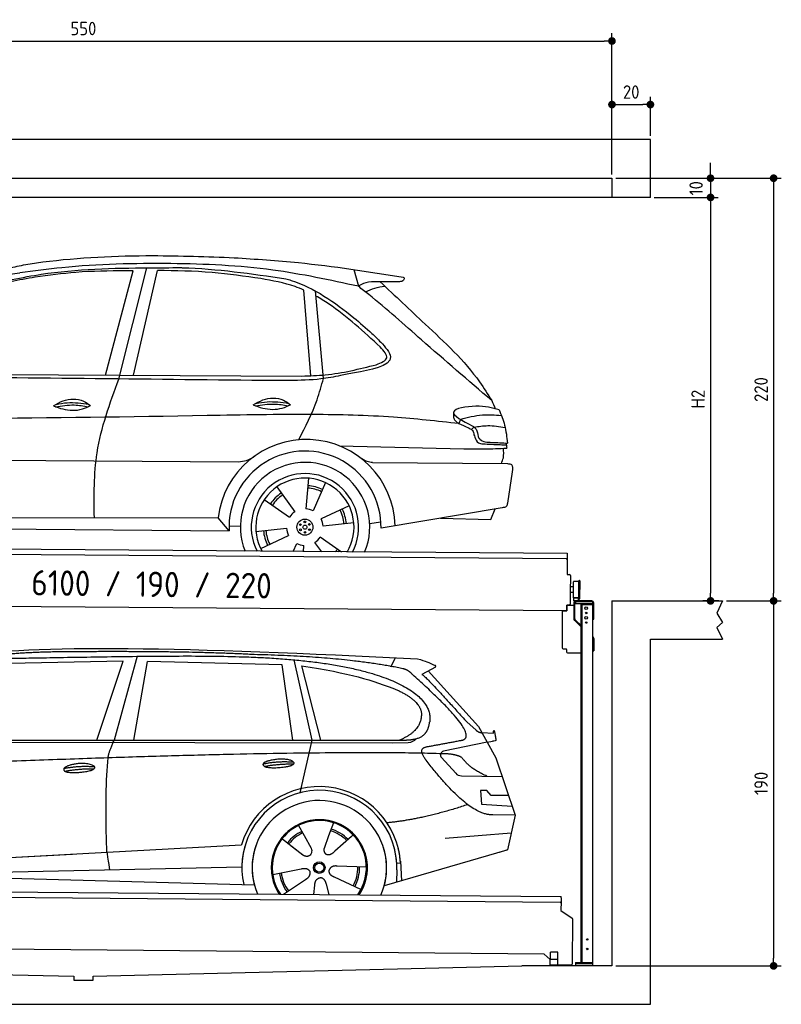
# Model space of a CAD drawing. Header units: millimetres. Extents: x -404 to 6581, y 0 to 5125.
# Tile 2 of 2: x 2619 to 6581, y 0 to 5125. Entities that reach past the tile are written whole.
import ezdxf

# ---------------------------------------------------------------- set-up
doc = ezdxf.new("R2010")
doc.units = ezdxf.units.MM
doc.layers.add('4', color=3, linetype='Continuous')
for name, color, linetype, lineweight in [('car', 10, 'Continuous', 25), ('Freiraum', 7, 'Continuous', 25), ('Gebäude', 7, 'Continuous', 25), ('Logo', 7, 'Continuous', 25), ('Plattform', 7, 'Continuous', 25), ('Ständer vorne', 7, 'Continuous', 25)]:
    doc.layers.add(name, color=color, linetype=linetype, lineweight=lineweight)
doc.styles.get("Standard").update_dxf_attribs({"font": 'ISOCP.SHX'})
doc.dimstyles.new('GEN-ISO', dxfattribs={"dimscale": 20, "dimtxt": 3.5, "dimasz": 2, "dimexe": 2, "dimexo": 1, "dimgap": 1.5, "dimtad": 1, "dimdec": 1, "dimlfac": 0.1, "dimdsep": 46, "dimtxsty": 'STANDARD', "dimblk": 'PUNKT', "dimcen": 2, "dimclrd": 256, "dimclre": 256, "dimclrt": 2, "dimadec": 0, "dimazin": 0, "dimtp": 0.1, "dimtm": 0.1, "dimtfac": 0.71, "dimtdec": 1, "dimtmove": 2, "dimatfit": 3, "dimldrblk": 'PUNKT', "dimfxl": 2, "dimtolj": 1, "dimarcsym": 0})

# ---------------------------------------------------------------- blocks, each defined once
blk = doc.blocks.new('PUNKT')
at = {"layer": '4', "color": 0, "linetype": 'ByBlock'}
blk.add_line((-0.5, 0), (-1, 0), dxfattribs=at)
at = {"layer": '4', "color": 0, "linetype": 'ByBlock', "const_width": 0.5}
blk.add_lwpolyline([(-0.25, 0, 1), (0.25, 0, 1)], format="xyb", close=True, dxfattribs=at)
blk = doc.blocks.new('*D43')
at = {"layer": '4', "lineweight": -2, "transparency": 16777216}
for p, q in [((5720, 4300), (6581, 4300)), ((6541, 4260), (6541, 2140)), ((6295.4, 2100), (6581, 2100))]:
    blk.add_line(p, q, dxfattribs=at)
at = {"layer": 'Defpoints', "color": 0, "transparency": 16777216}
for p in [(5700, 4300), (6275.4, 2100), (6541, 2100)]:
    blk.add_point(p, dxfattribs=at)
at = {"layer": '4', "lineweight": -2, "transparency": 16777216, "xscale": 40, "yscale": 40, "zscale": 40}
for p, rotation in [((6541, 4300), 90), ((6541, 2100), 270)]:
    blk.add_blockref('PUNKT', p, dxfattribs=dict(at, rotation=rotation))
at = {"layer": '4', "color": 2, "transparency": 16777216, "insert": (6476, 3200), "char_height": 70, "attachment_point": 5, "rotation": 90}
blk.add_mtext('220', dxfattribs=at)
blk = doc.blocks.new('*D44')
at = {"layer": '4', "lineweight": -2, "transparency": 16777216}
for p, q in [((6295.4, 2100), (6581, 2100)), ((6541, 2060), (6541, 240)), ((5720, 200), (6581, 200))]:
    blk.add_line(p, q, dxfattribs=at)
at = {"layer": 'Defpoints', "color": 0, "transparency": 16777216}
for p in [(6275.4, 2100), (5700, 200), (6541, 200)]:
    blk.add_point(p, dxfattribs=at)
at = {"layer": '4', "lineweight": -2, "transparency": 16777216, "xscale": 40, "yscale": 40, "zscale": 40}
for p, rotation in [((6541, 2100), 90), ((6541, 200), 270)]:
    blk.add_blockref('PUNKT', p, dxfattribs=dict(at, rotation=rotation))
at = {"layer": '4', "color": 2, "transparency": 16777216, "insert": (6476, 1150), "char_height": 70, "attachment_point": 5, "rotation": 90}
blk.add_mtext('190', dxfattribs=at)
blk = doc.blocks.new('*D45')
at = {"layer": '4', "lineweight": -2, "transparency": 16777216}
for p, q in [((5920, 4200), (6252.9, 4200)), ((6212.9, 4160), (6212.9, 2140)), ((6255.4, 2100), (6172.9, 2100))]:
    blk.add_line(p, q, dxfattribs=at)
at = {"layer": 'Defpoints', "color": 0, "transparency": 16777216}
for p in [(5900, 4200), (6212.9, 2100), (6275.4, 2100)]:
    blk.add_point(p, dxfattribs=at)
at = {"layer": '4', "lineweight": -2, "transparency": 16777216, "xscale": 40, "yscale": 40, "zscale": 40}
for p, rotation in [((6212.9, 4200), 90), ((6212.9, 2100), 270)]:
    blk.add_blockref('PUNKT', p, dxfattribs=dict(at, rotation=rotation))
at = {"layer": '4', "color": 2, "transparency": 16777216, "insert": (6147.9, 3150), "char_height": 70, "attachment_point": 5, "rotation": 90}
blk.add_mtext('H2', dxfattribs=at)
blk = doc.blocks.new('*D46')
at = {"layer": '4', "lineweight": -2, "transparency": 16777216}
for p, q in [((200, 4320), (200, 5054.2)), ((5700, 4320), (5700, 5054.2)), ((240, 5014.2), (5660, 5014.2))]:
    blk.add_line(p, q, dxfattribs=at)
at = {"layer": 'Defpoints', "color": 0, "transparency": 16777216}
for p in [(5700, 5014.2), (200, 4300), (5700, 4300)]:
    blk.add_point(p, dxfattribs=at)
at = {"layer": '4', "lineweight": -2, "transparency": 16777216, "xscale": 40, "yscale": 40, "zscale": 40, "rotation": 180}
blk.add_blockref('PUNKT', (200, 5014.2), dxfattribs=at)
at = {"layer": '4', "lineweight": -2, "transparency": 16777216, "xscale": 40, "yscale": 40, "zscale": 40}
blk.add_blockref('PUNKT', (5700, 5014.2), dxfattribs=at)
at = {"layer": '4', "color": 2, "transparency": 16777216, "insert": (2950, 5079.2), "char_height": 70, "attachment_point": 5}
blk.add_mtext('550', dxfattribs=at)
blk = doc.blocks.new('*D47')
at = {"layer": '4', "lineweight": -2, "transparency": 16777216}
for p, q in [((6212.9, 4340), (6212.9, 4380)), ((5720, 4300), (6252.9, 4300)), ((6212.9, 4300), (6212.9, 4200)), ((5920, 4200), (6252.9, 4200)), ((6212.9, 4160), (6212.9, 4120))]:
    blk.add_line(p, q, dxfattribs=at)
at = {"layer": 'Defpoints', "color": 0, "transparency": 16777216}
for p in [(5700, 4300), (5900, 4200), (6212.9, 4200)]:
    blk.add_point(p, dxfattribs=at)
at = {"layer": '4', "lineweight": -2, "transparency": 16777216, "xscale": 40, "yscale": 40, "zscale": 40}
for p, rotation in [((6212.9, 4300), 270), ((6212.9, 4200), 90)]:
    blk.add_blockref('PUNKT', p, dxfattribs=dict(at, rotation=rotation))
at = {"layer": '4', "color": 2, "transparency": 16777216, "insert": (6137.8, 4247.6), "char_height": 70, "attachment_point": 5, "rotation": 90}
blk.add_mtext('10', dxfattribs=at)
blk = doc.blocks.new('*D51')
at = {"layer": '4', "lineweight": -2, "transparency": 16777216}
for p, q in [((5700, 4320), (5700, 4723.5)), ((5900, 4520.8), (5900, 4723.5)), ((5740, 4683.5), (5860, 4683.5))]:
    blk.add_line(p, q, dxfattribs=at)
at = {"layer": 'Defpoints', "color": 0, "transparency": 16777216}
for p in [(5900, 4683.5), (5900, 4500.8), (5700, 4300)]:
    blk.add_point(p, dxfattribs=at)
at = {"layer": '4', "lineweight": -2, "transparency": 16777216, "xscale": 40, "yscale": 40, "zscale": 40, "rotation": 180}
blk.add_blockref('PUNKT', (5700, 4683.5), dxfattribs=at)
at = {"layer": '4', "lineweight": -2, "transparency": 16777216, "xscale": 40, "yscale": 40, "zscale": 40}
blk.add_blockref('PUNKT', (5900, 4683.5), dxfattribs=at)
at = {"layer": '4', "color": 2, "transparency": 16777216, "insert": (5800, 4748.5), "char_height": 70, "attachment_point": 5}
blk.add_mtext('20', dxfattribs=at)
blk = doc.blocks.new('UG Plattfrom Gl550')
at = {"layer": 'Plattform'}
for p, q in [((915.2, 1662.1), (5852, 1619)), ((5846.7, 1589.1), (919.9, 1632.1)), ((5851.8, 1594), (5851.3, 1546.6)), ((5851.9, 1613), (5851.8, 1594)), ((5851.9, 1613), (5852, 1619)), ((5851.3, 1546.6), (5909.8, 1507)), ((5912, 1502.8), (5909.9, 1266.5)), ((5763.9, 1319.8), (1038.3, 1361)), ((5795.6, 1292.1), (5763.9, 1319.8)), ((5795.4, 1263.5), (5795.6, 1293.5)), ((5795.6, 1293.5), (5835.6, 1293.2)), ((5796.6, 1293.5), (5797, 1329.5)), ((5834.9, 1329.2), (5797, 1329.5)), ((5834.6, 1293.2), (5834.9, 1329.2)), ((5835.4, 1263.2), (5835.6, 1293.2)), ((5795.4, 1263.5), (5835.4, 1263.2)), ((5904.9, 1261.6), (5831.7, 1262.2))]:
    blk.add_line(p, q, dxfattribs=at)
for centre, radius, start, end in [((5846.8, 1594.1), 5, 269.5, 359.5), ((5907, 1502.9), 5, 359.5, 55.9134), ((5842.7, 1302.1), 12, 227.6897, 228.0904), ((5831.8, 1267.2), 5, 232.6301, 269.5), ((5904.9, 1266.6), 5, 269.5, 359.5)]:
    blk.add_arc(centre, radius, start, end, dxfattribs=at)
blk = doc.blocks.new('Palette EG Gl550')
at = {"layer": 'Plattform'}
for p, q in [((846.4, 3445.4), (5884.2, 3406.3)), ((5879, 3376.4), (851.1, 3415.3)), ((5884.2, 3406.3), (5883.4, 3296.3)), ((5883.4, 3296.3), (5895.4, 3296.2)), ((5900.3, 3291.2), (5899.6, 3201.2)), ((5918, 3231.1), (5901, 3231.3)), ((5916.5, 3173.9), (5917.1, 3258.2)), ((5944.4, 3168.9), (5945.2, 3262.9)), ((5949.2, 3262.8), (5948.4, 3168.8)), ((5899.6, 3201.2), (5899.2, 3141.2)), ((5916.7, 3201.1), (5899.6, 3201.2)), ((5881.9, 3106.3), (758.5, 3146)), ((5882.1, 3136.3), (5881.9, 3106.3)), ((5882.1, 3136.3), (5894.1, 3136.2)), ((5894.1, 3136.2), (5882.1, 3136.3)), ((5942.8, 3173.3), (5917.8, 3173.3)), ((5917.8, 3158.3), (5917.8, 3173.3)), ((5929.8, 3173.3), (5917.8, 3173.3)), ((5917.8, 3158.3), (5917.8, 3173.3)), ((5917.8, 3158.3), (5942.8, 3158.3)), ((5942.8, 3158.3), (5917.8, 3158.3)), ((5942.8, 3158.3), (5942.8, 3173.3)), ((5942.8, 3158.3), (5942.8, 3173.3))]:
    blk.add_line(p, q, dxfattribs=at)
for centre, radius, start, end in [((5879, 3381.4), 5, 268.5823, 358.5607), ((5895.3, 3291.2), 5, 359.556, 89.556), ((5917.5, 3258.2), 0.4, 91.7323, 179.3444), ((5928.6, 2931.9), 326.8, 87.1739, 91.9438), ((5944.7, 3258.8), 0.4, 266.9623, 359.3444), ((5947.2, 3262.8), 2, 359.3444, 179.3444), ((5894.2, 3141.2), 5, 269.556, 359.556), ((5916.9, 3173.9), 0.4, 179.3444, 266.9565), ((5936.6, 4057.7), 884.4, 268.7196, 270.4008), ((5908.7, 4261.7), 1088.9, 271.795, 271.861), ((5944.1, 3172.9), 0.4, 359.556, 91.938), ((5946.4, 3168.8), 2, 179.3444, 359.3444)]:
    blk.add_arc(centre, radius, start, end, dxfattribs=at)
blk = doc.blocks.new('Car_173')
at = {"layer": 'car'}
for p, q in [((3507.6, 4348.8), (3647.1, 4929.1)), ((4724.1, 4930.9), (4748.9, 4843.8)), ((3437.4, 4368.4), (3576.6, 4913.1)), ((3583.4, 4369.2), (3702.2, 4915.2)), ((4505.8, 4375.8), (4465.7, 4821.5)), ((4572.1, 4361.5), (4525.6, 4817.2)), ((2406.5, 4362.7), (4460.1, 4374)), ((5286.5, 4156.6), (5278.9, 4134.6)), ((5357.8, 4117), (5345.8, 4104.2)), ((4658.8, 4012.3), (5306, 4003)), ((2128.3, 3918.2), (4134.9, 3924.5)), ((4832.2, 3926.7), (5534.2, 3928.9)), ((5558.8, 3886), (5535.9, 3722.4)), ((4334.6, 3795.2), (4430.1, 3666.4)), ((4499.4, 3842.4), (4487.4, 3682.6)), ((4588.8, 3820.2), (4525.1, 3673.1)), ((4270.6, 3728.9), (4403, 3638.5)), ((4712.2, 3701), (4567.8, 3631.5)), ((5507.8, 3698.3), (4879.7, 3585.8)), ((5451.1, 3636.2), (5472.7, 3692)), ((5187.9, 3641), (5451.1, 3636.2)), ((2221.1, 3616.4), (4031.2, 3630.6)), ((4089.2, 3563.8), (4031.2, 3630.6)), ((4088.5, 3590), (4147.4, 3588.7)), ((4737.6, 3612.5), (4578.3, 3594.2)), ((4820, 3609.6), (4878.5, 3618.9)), ((2158.4, 3562), (4089.2, 3563.8)), ((4229.1, 3562.5), (4388.4, 3580.8)), ((4254.5, 3474), (4399, 3543.4)), ((4675.9, 3459.9), (4563.7, 3536.4)), ((4423.3, 3459.6), (4441.7, 3501.9)), ((4476.9, 3459.6), (4479.3, 3492.4)), ((4572.8, 3459.8), (4536.6, 3508.6))]:
    blk.add_line(p, q, dxfattribs=at)
for centre, radius in [((4483.4, 3587.5), 41.9), ((4459.5, 3600.4), 4.46), ((4483.4, 3587.5), 10.7), ((4482.6, 3614.7), 4.46), ((4506.5, 3601.7), 4.46), ((4460.2, 3573.3), 4.46), ((4484.1, 3560.3), 4.46), ((4507.3, 3574.6), 4.46)]:
    blk.add_circle(centre, radius, dxfattribs=at)
for centre, radius, start, end in [((4491, 3581.3), 462.5, 2.1852, 173.8782), ((4484.1, 3587.9), 395.6, 359.6869, 183.4999), ((4484.1, 3587.9), 336.7, 337.6776, 202.4775), ((4483.4, 3587.5), 279.1, 332.8088, 207.3462), ((4483.4, 3587.5), 255.4, 330.0358, 210.1193), ((4483.4, 3587.5), 216.3, 65.4485, 86.5251), ((4483.4, 3587.5), 216.3, 125.4485, 146.5251), ((4483.4, 3587.5), 204, 125.3726, 146.5671), ((4483.4, 3587.5), 204, 65.3726, 86.5671), ((4483.4, 3587.5), 95.2, 124.034, 147.5844), ((4483.4, 3587.5), 95.2, 64.034, 87.5844), ((4483.4, 3587.5), 204, 5.3726, 26.5671), ((4483.4, 3587.5), 216.3, 5.4485, 26.5251), ((4483.4, 3587.5), 95.2, 4.034, 27.5844), ((4483.4, 3587.5), 216.3, 185.4485, 206.5251), ((4483.4, 3587.5), 204, 185.3726, 206.5671), ((4483.4, 3587.5), 95.2, 184.034, 207.5844), ((4483.3, 3587.5), 95.2, 304.034, 327.5844), ((4483.3, 3587.5), 95.2, 244.034, 267.5844), ((4483.4, 3587.5), 204, 321.2555, 326.5671), ((4483.3, 3587.5), 216.3, 323.8482, 326.5251)]:
    blk.add_arc(centre, radius, start, end, dxfattribs=at)
for points, knots in [([(3061.9, 4947.6), (3076.5, 4949.8), (3280.3, 4979.3), (3628.2, 4999.3), (3960.5, 4990.1), (4101.7, 4986.2)], [0, 0, 0, 0, 44.363443, 617.827051, 1041.677324, 1041.677324, 1041.677324, 1041.677324]), ([(4101.7, 4986.2), (4213.1, 4980), (4508.1, 4963.7), (4800.4, 4920.8), (4982.3, 4894)], [0, 0, 0, 0, 334.596694, 885.796742, 885.796742, 885.796742, 885.796742]), ([(2887.8, 4910), (2915.8, 4917.1), (2973.4, 4931.6), (3031.8, 4942.2), (3061.9, 4947.6)], [0, 0, 0, 0, 86.602296, 178.13615, 178.13615, 178.13615, 178.13615]), ([(4748.9, 4843.8), (4600.7, 4874.4), (4278.7, 4940.7), (3760.2, 4958), (3319.8, 4943.6), (3059.6, 4906.7), (2986.6, 4896.4)], [0, 0, 0, 0, 452.969864, 984.660554, 1551.463157, 1772.575196, 1772.575196, 1772.575196, 1772.575196]), ([(3082.9, 4887.5), (3087.8, 4888.3), (3278, 4919.3), (3526.3, 4928), (3768.5, 4931), (3823, 4931.7)], [0, 0, 0, 0, 14.958905, 578.066478, 741.647169, 741.647169, 741.647169, 741.647169]), ([(3823, 4931.7), (3825.9, 4931.6), (4009.4, 4928.5), (4191.8, 4903.8), (4371.2, 4879.4)], [0, 0, 0, 0, 8.707457, 550.797583, 550.797583, 550.797583, 550.797583]), ([(2337.1, 4348.9), (2365.6, 4395.1), (2435.8, 4508.6), (2582.9, 4666), (2794.1, 4834.6), (2979.5, 4868.5), (3082.9, 4887.5)], [0, 0, 0, 0, 162.281083, 399.433399, 644.903205, 954.973623, 954.973623, 954.973623, 954.973623]), ([(3066.6, 4874.4), (3024.6, 4866.6), (2926.3, 4848.3), (2774.4, 4794.1), (2629.3, 4683.7), (2518.8, 4566.7), (2451.8, 4490.3), (2426.9, 4461.8)], [0, 0, 0, 0, 128.205286, 300.044117, 477.787268, 668.958491, 782.608096, 782.608096, 782.608096, 782.608096]), ([(2798.4, 4847.1), (2826.9, 4858.2), (2887.7, 4881.7), (2952.3, 4891.3), (2986.6, 4896.4)], [0, 0, 0, 0, 91.476949, 195.154815, 195.154815, 195.154815, 195.154815]), ([(3576.6, 4913.1), (3563.2, 4912.9), (3463.7, 4910.8), (3293, 4907.4), (3137.3, 4884.7), (3066.6, 4874.4)], [666.326512, 666.326512, 666.326512, 666.326512, 706.624571, 964.215873, 1178.205668, 1178.205668, 1178.205668, 1178.205668]), ([(4241.2, 4878.7), (4156.7, 4889.9), (3977.8, 4913.6), (3797.4, 4916), (3702.2, 4915.2)], [0, 0, 0, 0, 255.50817, 540.950796, 540.950796, 540.950796, 540.950796]), ([(4465.7, 4821.5), (4450.6, 4827.9), (4378.4, 4855.7), (4301.7, 4868.6), (4241.2, 4878.7)], [496.692868, 496.692868, 496.692868, 496.692868, 546.059875, 728.869941, 728.869941, 728.869941, 728.869941]), ([(4371.2, 4879.4), (4380.3, 4876.8), (4511, 4839.1), (4663.1, 4735.8), (4790.6, 4626.5), (4822.2, 4599.4)], [0, 0, 0, 0, 28.300877, 407.953602, 533.273686, 533.273686, 533.273686, 533.273686]), ([(4955.6, 4869.6), (4929.1, 4868.7), (4865.1, 4866.6), (4789.1, 4871.4), (4753.2, 4846.8), (4748.9, 4843.8)], [0, 0, 0, 0, 80.522652, 194.664465, 210.337598, 210.337598, 210.337598, 210.337598]), ([(4982.3, 4894), (4984, 4892.4), (4989.7, 4887.3), (4978.3, 4869.3), (4964.3, 4869.5), (4955.6, 4869.6)], [0, 0, 0, 0, 6.503563, 21.332115, 46.748977, 46.748977, 46.748977, 46.748977]), ([(5449, 4256), (5325.6, 4359.5), (5109.8, 4540.6), (4881, 4742.2), (4767.1, 4829.9), (4748.9, 4843.8)], [0, 0, 0, 0, 483.056147, 845.367922, 914.230443, 914.230443, 914.230443, 914.230443]), ([(4785.5, 4815.6), (4801.5, 4823.2), (4833.6, 4838.5), (4868.9, 4843.3), (4886.7, 4845.7)], [0, 0, 0, 0, 52.794285, 106.128892, 106.128892, 106.128892, 106.128892]), ([(4862.5, 4868.3), (4940.7, 4795.8), (5119.9, 4629.9), (5332.8, 4437.6), (5428.1, 4288.6), (5449, 4256)], [0, 0, 0, 0, 320.576675, 734.270248, 850.262502, 850.262502, 850.262502, 850.262502]), ([(4865.6, 4529.1), (4779.2, 4607.8), (4673.7, 4703.9), (4551.1, 4778.5), (4528.3, 4790.9)], [0, 0, 0, 0, 349.622047, 427.224064, 427.224064, 427.224064, 427.224064]), ([(4822.2, 4599.4), (4837, 4585.2), (4872.8, 4550.7), (4975.1, 4436.1), (4767.7, 4401.7), (4683.3, 4383), (4660.6, 4378)], [0, 0, 0, 0, 64.508303, 155.959603, 359.557587, 434.696523, 434.696523, 434.696523, 434.696523]), ([(4846.3, 4436.9), (4871.6, 4447.3), (4922.6, 4468.3), (4884.7, 4508.7), (4865.6, 4529.1)], [0, 0, 0, 0, 64.897781, 131.027998, 131.027998, 131.027998, 131.027998]), ([(4460.1, 4374), (4500.7, 4375.5), (4631.6, 4380.4), (4758.6, 4413.8), (4846.3, 4436.9)], [0, 0, 0, 0, 121.545303, 392.179354, 392.179354, 392.179354, 392.179354]), ([(4660.6, 4378), (4626.9, 4371.1), (4539.4, 4353.4), (4384.8, 4348.9), (4265.1, 4348.8), (4200.1, 4348.7)], [0, 0, 0, 0, 103.03135, 267.243941, 462.405232, 462.405232, 462.405232, 462.405232]), ([(4447, 4041.7), (4481, 4110.2), (4532.3, 4213.4), (4562.1, 4324.3), (4572.1, 4361.5)], [0, 0, 0, 0, 228.776239, 344.156953, 344.156953, 344.156953, 344.156953]), ([(3387.4, 3625.6), (3384.8, 3739.4), (3379, 3987.6), (3462.4, 4221.9), (3507.6, 4348.8)], [0, 0, 0, 0, 338.772014, 738.643609, 738.643609, 738.643609, 738.643609]), ([(4208.3, 4220.7), (4224.3, 4230.5), (4270.5, 4258.9), (4348.9, 4262.3), (4390, 4232.8), (4402, 4224.2)], [0, 0, 0, 0, 56.386158, 162.852709, 206.792536, 206.792536, 206.792536, 206.792536]), ([(3168.4, 4205.3), (3184.4, 4215.2), (3230.5, 4243.5), (3309, 4247), (3350, 4217.5), (3362.1, 4208.9)], [0, 0, 0, 0, 56.386158, 162.852709, 206.792536, 206.792536, 206.792536, 206.792536]), ([(3168.4, 4205.3), (3184.5, 4199.4), (3232.6, 4182.4), (3303.4, 4180.3), (3348.1, 4202.1), (3362.1, 4208.9)], [5.208578, 5.208578, 5.208578, 5.208578, 44.198582, 121.455021, 156.55166, 156.55166, 156.55166, 156.55166]), ([(3180.1, 4201.2), (3212.5, 4206.6), (3269.1, 4216), (3325.5, 4207.2), (3349.7, 4202.9)], [0, 0, 0, 0, 73.878693, 129.282646, 129.282646, 129.282646, 129.282646]), ([(3182, 4213.6), (3201.5, 4217.6), (3257.9, 4228.1), (3315.2, 4220.8), (3352.7, 4215.6)], [7.57653, 7.57653, 7.57653, 7.57653, 52.544532, 137.659237, 137.659237, 137.659237, 137.659237]), ([(4208.3, 4220.7), (4224.4, 4214.8), (4272.5, 4197.8), (4343.4, 4195.6), (4388, 4217.4), (4402, 4224.2)], [5.208578, 5.208578, 5.208578, 5.208578, 44.198582, 121.455021, 156.55166, 156.55166, 156.55166, 156.55166]), ([(4220, 4216.5), (4252.4, 4221.9), (4309, 4231.4), (4365.4, 4222.5), (4389.6, 4218.3)], [0, 0, 0, 0, 73.878693, 129.282646, 129.282646, 129.282646, 129.282646]), ([(4221.9, 4229), (4241.4, 4232.9), (4297.8, 4243.4), (4355.1, 4236.2), (4392.6, 4230.9)], [7.57653, 7.57653, 7.57653, 7.57653, 52.544532, 137.659237, 137.659237, 137.659237, 137.659237]), ([(5487.5, 4208.8), (5451.4, 4218.1), (5380.5, 4236.4), (5194, 4201.3), (5297.1, 4149.6), (5349.1, 4123.4)], [0, 0, 0, 0, 123.107987, 242.156921, 363.520645, 363.520645, 363.520645, 363.520645]), ([(5487.5, 4208.8), (5498.4, 4182.4), (5521.6, 4126.6), (5529, 4066.5), (5532.8, 4035)], [0, 0, 0, 0, 85.533017, 180.427109, 180.427109, 180.427109, 180.427109]), ([(5278.9, 4134.6), (5165.4, 4145.9), (4912.9, 4171.1), (4475.2, 4177.2), (3342.6, 4144.1), (2349.3, 4125.7), (1539.6, 4110.8)], [0, 0, 0, 0, 341.879851, 760.963773, 1312.001547, 3741.308129, 3741.308129, 3741.308129, 3741.308129]), ([(5251.2, 4165.5), (5253.4, 4160.5), (5262.9, 4139.5), (5297.6, 4126.6), (5322.8, 4115.4), (5332.6, 4111)], [0, 0, 0, 0, 16.389871, 67.796127, 100.528992, 100.528992, 100.528992, 100.528992]), ([(5286.5, 4156.6), (5324.4, 4167), (5394.3, 4186.2), (5466.6, 4181.2), (5499.7, 4178.8)], [0, 0, 0, 0, 116.874908, 215.743745, 215.743745, 215.743745, 215.743745]), ([(5332.6, 4111), (5339.7, 4107.8), (5354.6, 4101.3), (5356.9, 4085), (5358.1, 4076.6)], [0, 0, 0, 0, 21.842303, 45.682515, 45.682515, 45.682515, 45.682515]), ([(5349.1, 4123.4), (5356.5, 4118.2), (5375.2, 4104.8), (5377.9, 4081.6), (5379.6, 4067.5)], [0, 0, 0, 0, 26.318616, 66.284673, 66.284673, 66.284673, 66.284673]), ([(5357.8, 4117), (5381.7, 4120.9), (5435.6, 4129.8), (5489.8, 4121.3), (5519.9, 4116.5)], [0, 0, 0, 0, 72.240439, 162.98683, 162.98683, 162.98683, 162.98683]), ([(5358.1, 4076.6), (5359.5, 4072.9), (5364.8, 4058.2), (5376.1, 4032.9), (5397.1, 4031.3), (5405.6, 4030.6)], [0, 0, 0, 0, 11.944086, 47.503692, 71.615823, 71.615823, 71.615823, 71.615823]), ([(5379.6, 4067.5), (5382.6, 4062.8), (5397.4, 4039.9), (5459.9, 4038.7), (5506.5, 4036.3), (5532.8, 4035)], [0, 0, 0, 0, 16.485849, 80.052138, 161.961551, 161.961551, 161.961551, 161.961551]), ([(5306, 4003), (5341.6, 4003.1), (5416.2, 4003.2), (5490.7, 4007.4), (5529.6, 4009.5)], [0, 0, 0, 0, 106.769841, 223.734473, 223.734473, 223.734473, 223.734473]), ([(5405.6, 4030.6), (5435.3, 4029.3), (5475.8, 4027.6), (5516.4, 4026.5), (5527.3, 4026.2)], [0, 0, 0, 0, 89.235627, 121.835134, 121.835134, 121.835134, 121.835134]), ([(5502, 3928.8), (5506.1, 3938.8), (5516.4, 3964.3), (5513.5, 3991.8), (5511.7, 4008.5)], [0, 0, 0, 0, 32.021295, 81.392264, 81.392264, 81.392264, 81.392264]), ([(4134.9, 3924.5), (4148.8, 3926), (4180.4, 3929.3), (4206.8, 3947.2), (4221.5, 3957.1)], [0, 0, 0, 0, 41.31295, 93.783848, 93.783848, 93.783848, 93.783848]), ([(4832.2, 3926.7), (4822.4, 3927.8), (4798.8, 3930.4), (4779.2, 3944), (4767.6, 3951.9)], [0, 0, 0, 0, 29.123879, 70.238093, 70.238093, 70.238093, 70.238093]), ([(5534.2, 3928.9), (5542.2, 3928.2), (5564.4, 3926.2), (5561, 3901.7), (5558.8, 3886)], [0, 0, 0, 0, 21.151799, 59.232385, 59.232385, 59.232385, 59.232385]), ([(5535.9, 3722.4), (5534.6, 3716.2), (5531.7, 3701.6), (5516.5, 3699.5), (5507.8, 3698.3)], [0, 0, 0, 0, 17.391955, 40.853649, 40.853649, 40.853649, 40.853649])]:
    blk.add_open_spline(points, degree=3, knots=knots, dxfattribs=at)
for points in [[(4200.1, 4348.7), (3579.1, 4348.8), (2958.1, 4348.9), (2337.1, 4348.9)], [(5449, 4256), (5455.2, 4242), (5461.4, 4227.9), (5467.5, 4213.9)], [(5250.3, 4190.7), (5250.6, 4182.3), (5250.9, 4173.9), (5251.2, 4165.5)], [(5525.8, 4035.3), (5527.3, 4026.8), (5528.5, 4018.2), (5529.6, 4009.5)]]:
    blk.add_open_spline(points, degree=3, dxfattribs=at)
blk = doc.blocks.new('Car_147')
at = {"layer": 'car'}
for p, q in [((3573.2, 2844.1), (2979.4, 2832.2)), ((3437.2, 2432.9), (3573.2, 2844.1)), ((3646.6, 2869.8), (3527.3, 2432.9)), ((3628.9, 2433), (3699.7, 2842.2)), ((4401.3, 2825.9), (3699.7, 2842.2)), ((4457.3, 2433.4), (4401.3, 2825.9)), ((4461.6, 2851.7), (4554.5, 2433.5)), ((4500.9, 2820.7), (4600.4, 2433.5)), ((4966.6, 2814.3), (4990.9, 2861.6)), ((5198.1, 2813.6), (5127.7, 2775.1)), ((5161.1, 2793.4), (5422.8, 2505)), ((5362.7, 2526.7), (5408, 2486.4)), ((5422.8, 2505), (5512, 2342)), ((5440.4, 2472.9), (5500.6, 2470.2)), ((2330, 2423.4), (4973.3, 2420.2)), ((2377, 2432.3), (5028.9, 2433.7)), ((4554.5, 2433.5), (4493.6, 2159.8)), ((4973.3, 2420.2), (5056.2, 2420.9)), ((5467.4, 2423.5), (5240.6, 2375.7)), ((5467.4, 2423.5), (5495.1, 2427.3)), ((5229.9, 2342.7), (5304.2, 2260.8)), ((5512, 2342), (5613.6, 2043.5)), ((5333.3, 2247.7), (5545, 2244.9)), ((5465.1, 2171.6), (5432.5, 2171.9)), ((5432.5, 2171.9), (5438.7, 2100.3)), ((5488.7, 2145.6), (5465.1, 2171.6)), ((5579.1, 2144.7), (5488.7, 2145.6)), ((5438.7, 2100.3), (5597.7, 2090.3)), ((4668.2, 2003.3), (4642.7, 1934.6)), ((5613.6, 2043.5), (5496.7, 2045)), ((5613.6, 2043.5), (5574.1, 1861.9)), ((4486, 1989.6), (4515, 1937.2)), ((5249.9, 1922.5), (5593.3, 1950.2)), ((4398.1, 1923.9), (4508.8, 1836.2)), ((4513.7, 1939.5), (4515, 1937.2)), ((4515, 1937.2), (4551.6, 1870.9)), ((4642.7, 1934.6), (4618.8, 1870)), ((4762, 1932.2), (4674.4, 1854.9)), ((4769.8, 1940.6), (4762, 1932.2)), ((2286.4, 1784.1), (4156.4, 1886.2)), ((4156.4, 1886.2), (4188.9, 1888)), ((4448.3, 1884), (4499.5, 1843.4)), ((5569.4, 1860.5), (4931.6, 1674.9)), ((5574.1, 1861.9), (5530.2, 1849.1)), ((2286.4, 1784.1), (3310.5, 1840)), ((5016, 1804.3), (5021.6, 1701.1)), ((2305.7, 1732), (4191.6, 1773.3)), ((4351.7, 1734.8), (4500.3, 1763.7)), ((4839.2, 1771.5), (4687.9, 1777.8)), ((4997.8, 1758.7), (4996.2, 1693.7)), ((5016.6, 1792.3), (4997.4, 1791.2)), ((2207.3, 1734.5), (4255.8, 1681.1)), ((4407.9, 1631.6), (4523.1, 1708.2)), ((4810.9, 1655.5), (4673.7, 1719.5)), ((4565, 1630.3), (4570.9, 1678.6)), ((4645.7, 1629.6), (4630.8, 1683.1))]:
    blk.add_line(p, q, dxfattribs=at)
for radius in [30.1, 23.6]:
    blk.add_circle((4594.2, 1769.8), radius, dxfattribs=at)
for centre, radius, start, end in [((5244.7, 2356.1), 20, 101.911, 222.2225), ((5333.8, 2287.7), 40, 222.2225, 269.2614), ((4594.6, 1769.2), 422.7, 3.1257, 163.6879), ((4594.6, 1769.2), 403.4, 3.1257, 179.4216), ((4594.6, 1769.2), 350, 344.3697, 194.5808), ((4594.6, 1769.2), 250, 325.66, 212.9259), ((4594.6, 1769.2), 250, 325.66, 212.9259), ((4594.2, 1769.8), 245, 41.4393, 188.2101), ((4594.6, 1769.2), 250, 40.5532, 137.1602), ((4594.2, 1769.8), 209.6, 115.7372, 141.8665), ((4594.2, 1769.8), 200.6, 115.5904, 141.8784), ((4594.2, 1769.8), 200.6, 44.5019, 73.0215), ((4594.2, 1769.8), 209.6, 44.3713, 72.8747), ((4594.2, 1769.8), 245, 0.4019, 44.2101), ((4594.6, 1769.2), 422.7, 163.4862, 163.6879), ((4594.6, 1769.2), 403.4, 162.7346, 179.4216), ((4594.6, 1769.2), 350, 160.1996, 194.5808), ((4594.6, 1769.2), 250, 152.2768, 213.34), ((4594.2, 1769.8), 245, 151.8272, 188.2101), ((4594.6, 1769.2), 350, 344.3697, 17.4023), ((4594.6, 1769.2), 403.4, 3.1257, 14.8673), ((4594.6, 1769.2), 422.7, 3.1257, 14.1157), ((4594.6, 1769.2), 403.4, 172.558, 192.5899), ((4594.6, 1769.2), 350, 171.6006, 202.9387), ((4594.6, 1769.2), 250, 168.6947, 213.34), ((4594.2, 1769.8), 245, 168.6088, 214.2758), ((4594.2, 1769.8), 245, 324.7242, 8.993), ((4594.6, 1769.2), 250, 325.66, 8.9072), ((4594.6, 1769.2), 350, 336.0613, 6.0012), ((4594.6, 1769.2), 403.4, 358.5068, 5.0439), ((4594.2, 1769.8), 200.6, 187.5904, 217.0215), ((4594.2, 1769.8), 200.6, 331.5904, 1.0215), ((4594.2, 1769.8), 209.6, 331.7372, 0.8747), ((4594.6, 1769.2), 422.7, 3.1257, 3.2156), ((4594.2, 1769.8), 209.6, 187.7372, 216.8747)]:
    blk.add_arc(centre, radius, start, end, dxfattribs=at)
for points, degree in [([(2759.9, 2870.7), (3047.5, 2932.3), (3932.5, 2919.1), (5104.5, 2855.8)], 3), ([(3290.6, 2893.1), (3047.7, 2893), (2818.3, 2865.2)], 2), ([(4254.7, 2878.5), (3906.5, 2897.9), (3290.6, 2893.1)], 2), ([(5029.6, 2805.4), (4729.1, 2868), (4254.7, 2878.5)], 2), ([(4500.9, 2820.7), (4755, 2781.8), (4868.2, 2746.1), (5001, 2693.5)], 3), ([(5104.5, 2855.8), (5151.2, 2846.4), (5160.1, 2838.1), (5197.4, 2822.2)], 3), ([(5198.1, 2813.6), (5199.8, 2815.2), (5200.5, 2818.3), (5199.9, 2821.1), (5197.4, 2822.2)], 4), ([(5079.1, 2774.6), (5061.2, 2796.4), (5029.6, 2805.4)], 2), ([(5340.8, 2434.2), (5430.3, 2462.2), (5079.1, 2774.6)], 2), ([(5127.7, 2775.1), (5135.5, 2779.4), (5362.7, 2526.7)], 2), ([(5001, 2693.5), (5115.1, 2641.4), (5125.3, 2576.3)], 2), ([(5125.3, 2576.3), (5130, 2481.8), (5012.3, 2433.7)], 2), ([(5028.9, 2433.7), (5079, 2433.8), (5152, 2438.4), (5160.2, 2485.2), (5168.8, 2528.4)], 4), ([(5408, 2486.4), (5416.2, 2479.1), (5429.4, 2471.4), (5438.5, 2471.3), (5440.4, 2472.9)], 4), ([(5500.6, 2470.2), (5502.2, 2509.1), (5512.9, 2434.8)], 2), ([(3495.3, 2341), (3498.4, 2372), (3527.3, 2432.9)], 2), ([(5056.2, 2420.9), (5075.5, 2421.5), (5090.3, 2430.5), (5097.6, 2440.7)], 3), ([(5127.7, 2453.4), (5127.8, 2453.4), (5127.9, 2453.4), (5127.9, 2453.5)], 3), ([(5512.9, 2434.8), (5513.1, 2431.1), (5507.5, 2429.4), (5495.1, 2427.3)], 3), ([(5247.6, 2362), (4371.1, 2390.4), (1938, 2278.2)], 2), ([(5145.8, 2335.2), (5102, 2393.9), (5161.9, 2400.5)], 2), ([(5335.2, 2343.6), (5298, 2362), (5247.6, 2362)], 2), ([(4301.6, 2309.9), (4377.2, 2326.2), (4460.7, 2319.6)], 2), ([(4308.7, 2297), (4382.8, 2311), (4460.7, 2309.5)], 2), ([(5496.7, 2045), (5371, 2037.9), (5145.8, 2335.2)], 2), ([(5465.8, 2246), (5380.5, 2281.9), (5335.2, 2343.6)], 2), ([(3265.2, 2285.8), (3340.8, 2302), (3424.2, 2295.4)], 2), ([(3270.1, 2271.9), (3344.3, 2285.8), (3422.2, 2284.3)], 2), ([(5365.3, 2097.5), (5139.9, 2022.1), (4946.9, 2002.7)], 2), ([(4499.7, 1843.4), (4523, 1821.5), (4546.4, 1834.8)], 2), ([(4500.3, 1763.7), (4531.1, 1772.4), (4545.6, 1749.9)], 2), ([(4523.1, 1708.2), (4551.1, 1723.6), (4545.6, 1749.9)], 2), ([(4687.9, 1777.8), (4656.2, 1781.8), (4645.1, 1757.3)], 2), ([(4673.7, 1719.5), (4643.7, 1730.5), (4645.1, 1757.3)], 2), ([(4570.9, 1678.6), (4572.1, 1710.6), (4598.1, 1717.5)], 2), ([(4630.8, 1683.1), (4624.8, 1714.5), (4598.1, 1717.5)], 2)]:
    blk.add_open_spline(points, degree=degree, dxfattribs=at)
for points, degree, knots in [([(2929.4, 2857), (2956, 2859.1), (3095.4, 2860.9), (4116.9, 2881), (4737.1, 2874.6), (5192.5, 2702), (5168.8, 2528.4)], 4, [0.0821318, 0.0821318, 0.0821318, 0.0821318, 0.0821318, 0.258851, 0.508851, 1, 1, 1, 1, 1]), ([(5161.9, 2400.5), (5328.8, 2431.6), (5331.7, 2432.2), (5340, 2434), (5340.8, 2434.2)], 1, [0.1611508, 0.1611508, 1, 1.0196119, 1.078724, 1.0847856, 1.0847856]), ([(3265.2, 2285.8), (3269.4, 2290.8), (3290.6, 2307), (3373.4, 2326.3), (3488.5, 2289.1), (3379.5, 2261.6), (3294.8, 2263), (3260.4, 2266.8), (3265.2, 2285.8)], 5, [0, 0, 0, 0, 0, 0, 0.300106, 0.500106, 0.700106, 1, 1, 1, 1, 1, 1]), ([(3489.1, 1849.7), (3488.6, 1863.3), (3488.2, 1876.7), (3487.8, 1889.9), (3482.2, 2079.7), (3484.7, 2230.1), (3495.3, 2341)], 3, [0, 0, 0, 0, 0.064923, 0.064923, 0.064923, 1, 1, 1, 1]), ([(4308.7, 2297), (4285.3, 2313.6), (4330.8, 2329), (4413.7, 2348.3), (4506.3, 2314.4), (4444.1, 2291.2), (4335, 2285), (4313.6, 2294), (4308.7, 2297)], 5, [0, 0, 0, 0, 0, 0, 0.300106, 0.500106, 0.700106, 1, 1, 1, 1, 1, 1]), ([(3489.1, 1849.7), (3489.8, 1845.1), (3490.4, 1840.6), (3491.1, 1836.2), (3491.7, 1832.2), (3492.2, 1828.3), (3492.8, 1824.6), (3497.3, 1794.4), (3500.9, 1772.3), (3503.4, 1758.2)], 3, [-0.000011, -0.000011, -0.000011, -0.000011, 0.107576, 0.107576, 0.107576, 0.206414, 0.206414, 0.206414, 1, 1, 1, 1]), ([(4551.6, 1870.9), (4553.3, 1866.8), (4554.2, 1862.8), (4554.5, 1859), (4555.2, 1850.4), (4552.5, 1842.3), (4546.4, 1834.8)], 3, [0.2167758, 0.2167758, 0.2167758, 0.2167758, 0.4600873, 0.4600873, 0.4600873, 1, 1, 1, 1]), ([(4618.8, 1870), (4618.2, 1866.9), (4618, 1863.9), (4618, 1860.9), (4618.4, 1858.1), (4619.1, 1852.3), (4621.2, 1847), (4624.7, 1842.5), (4629.6, 1839.4)], 4, [0.3191838, 0.3191838, 0.3191838, 0.3191838, 0.3191838, 0.5438253, 0.5438253, 0.5438253, 0.5438253, 1, 1, 1, 1, 1]), ([(4674.4, 1854.9), (4674.4, 1854.9), (4674.4, 1854.9), (4674.4, 1854.9), (4674.4, 1854.9), (4665.3, 1845.1), (4654.6, 1835.2), (4640.4, 1832.8), (4629.6, 1839.4)], 4, [-0.000003, -0.000003, -0.000003, -0.000003, -0.000003, 0, 0, 0, 0, 1, 1, 1, 1, 1])]:
    blk.add_open_spline(points, degree=degree, knots=knots, dxfattribs=at)
blk = doc.blocks.new('Gebäude_GT190_H220')
at = {"layer": 'Freiraum'}
blk.add_line((6116.9, 5258.3), (2416.9, 5258.3), dxfattribs=at)
at = {"layer": 'Gebäude'}
for p, q in [((6316.9, 5559.2), (416.9, 5559.2)), ((6316.9, 5258.3), (6316.9, 5559.2)), ((616.9, 5358.3), (6116.9, 5358.3)), ((6116.9, 5358.3), (6116.9, 5258.3)), ((6316.9, 5258.3), (6116.9, 5258.3)), ((6116.9, 3158.3), (6116.9, 1258.3)), ((6116.9, 3158.3), (6692.3, 3158.3)), ((6692.3, 3158.3), (6663.3, 3094.2)), ((6663.3, 3094.2), (6691.2, 3046.4)), ((6691.2, 3046.4), (6663.3, 3019.3)), ((6663.3, 3019.3), (6692.3, 2958.3)), ((6316.9, 1058.3), (6316.9, 2958.3)), ((6316.9, 2958.3), (6692.3, 2958.3)), ((1047, 1258.3), (3316.9, 1204.4)), ((3416.9, 1204.4), (5648.5, 1258.3)), ((6116.9, 1258.3), (5648.5, 1258.3)), ((3316.9, 1204.4), (3316.9, 1184.4)), ((3316.9, 1184.4), (3416.9, 1184.4)), ((3416.9, 1184.4), (3416.9, 1204.4)), ((416.9, 1058.3), (6316.9, 1058.3))]:
    blk.add_line(p, q, dxfattribs=at)
blk = doc.blocks.new('Ständer_vorn_GT190')
at = {"layer": 'Ständer vorne'}
for p, q in [((5881.9, 3106.3), (5882.1, 3136.3)), ((5882.1, 3136.3), (5917.9, 3136.1)), ((5917.9, 3148.3), (5917.9, 3065.6)), ((5923, 3065.5), (5923, 3148.4)), ((6011.9, 3158.3), (5927.9, 3158.3)), ((5927.9, 3153.3), (5927.9, 3145.3)), ((5927.9, 3145.3), (6016.9, 3145.3)), ((6012, 3153.3), (5928, 3153.3)), ((5956.9, 1276.3), (5956.9, 3145.3)), ((5956.9, 3140.3), (6016.9, 3140.3)), ((5961.9, 1276.3), (5961.9, 3140.3)), ((6016.9, 1258.3), (6016.9, 3148.3)), ((6021.9, 3062.3), (6021.9, 3148.3)), ((5857.9, 3106.5), (5857.9, 2913.3)), ((5857.9, 3106.5), (5881.9, 3106.3)), ((5927.2, 3052.3), (5920.9, 3058.4)), ((5924.5, 3062), (5929.6, 3057)), ((5927.2, 3052.3), (5956.7, 3023.3)), ((5929.6, 3057), (5956.9, 3030.2)), ((6016.9, 3062.3), (6021.9, 3062.3)), ((6016.9, 2972.3), (6018.9, 2970.4)), ((6021.9, 2963.2), (6021.9, 2898.3)), ((5862.9, 2908.3), (5878.4, 2908.3)), ((5880.9, 2905.8), (5880.9, 2893.3)), ((5885.9, 2888.3), (5956.9, 2888.3)), ((6016.9, 2898.3), (6021.9, 2898.3)), ((5927.9, 1276.3), (6016.9, 1276.3)), ((5927.9, 1276.3), (5927.9, 1258.3)), ((6016.9, 1268.3), (5927.9, 1268.3)), ((6016.9, 1258.3), (5927.9, 1258.3))]:
    blk.add_line(p, q, dxfattribs=at)
for centre, radius in [((5982.9, 3120.3), 6.5), ((5982.9, 3070.3), 6.5), ((5982.9, 3095.3), 3.7), ((5982.9, 3045.3), 3.7), ((5988.3, 1396.3), 3.7), ((5988.3, 1346.3), 3.7)]:
    blk.add_circle(centre, radius, dxfattribs=at)
for centre, radius, start, end in [((5928, 3148.3), 10.1, 90.1445, 179.6512), ((5928, 3148.3), 5, 90, 180), ((6011.9, 3148.3), 10, 0, 90), ((6011.9, 3148.3), 5, 0, 90), ((5928, 3065.6), 10.1, 180, 225.5525), ((5928, 3065.5), 5, 179.6711, 225.5525), ((6011.9, 2963.2), 10, 0, 45.8814), ((5862.9, 2913.3), 5, 180, 270), ((5878.4, 2905.8), 2.5, 0, 90), ((5885.9, 2893.3), 5, 180, 270)]:
    blk.add_arc(centre, radius, start, end, dxfattribs=at)

msp = doc.modelspace()

# ---------------------------------------------------------------- block references
msp.add_blockref('Gebäude_GT190_H220', (-416.89, -1058.35))
at = {"layer": 'car', "rotation": 359.4224719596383}
msp.add_blockref('Car_173', (-416.89, -1058.35), dxfattribs=at)
at = {"layer": 'car'}
msp.add_blockref('Car_147', (-416.89, -1058.35), dxfattribs=at)
at = {"layer": 'Plattform'}
for name in ['Palette EG Gl550', 'UG Plattfrom Gl550']:
    msp.add_blockref(name, (-416.89, -1058.35), dxfattribs=at)
at = {"layer": 'Ständer vorne'}
msp.add_blockref('Ständer_vorn_GT190', (-416.89, -1058.35), dxfattribs=at)

# ---------------------------------------------------------------- texts
at = {"layer": 'Logo'}
msp.add_text('6100 / 190 / 220', height=132, rotation=359.23265, dxfattribs=at).set_placement((2678.02, 2128.82))

# ---------------------------------------------------------------- dimensions: what is measured, and where the dimension line sits
at = {"layer": '4'}
for base, p1, p2, override, picture, middle in [((5700, 5014.23), (200, 4300), (5700, 4300), {"dimtdec": 3, "dimtolj": 0}, '*D46', (2950, 5079.23)), ((5900, 4683.53), (5700, 4300), (5900, 4500.82), {"dimtol": 0, "dimlim": 0, "dimtp": 0.1, "dimtm": 0.1, "dimtfac": 0.71, "dimtdec": 3, "dimtolj": 0, "dimtzin": 8}, '*D51', (5800, 4748.54))]:
    dim = msp.add_linear_dim(base=base, p1=p1, p2=p2, dimstyle='GEN-ISO', override=override, dxfattribs=at)
    dim.commit()
    dim.dimension.update_dxf_attribs({"geometry": picture, "text_midpoint": middle})
dim = msp.add_linear_dim(base=(6212.92, 4200), p1=(5700, 4300), p2=(5900, 4200), angle=90, dimstyle='GEN-ISO', override={"dimtdec": 3, "dimtolj": 0}, dxfattribs=at)
dim.commit()
dim.dimension.update_dxf_attribs({"geometry": '*D47', "text_midpoint": (6137.84, 4247.63), "dimtype": 160})
for base, p1, p2, override, picture, middle in [((6541.04, 2100), (5700, 4300), (6275.45, 2100), {"dimdec": 0, "dimtdec": 3, "dimtolj": 0}, '*D43', (6476.04, 3200)), ((6541.04, 200), (6275.45, 2100), (5700, 200), {"dimtdec": 3, "dimtolj": 0}, '*D44', (6476.04, 1150))]:
    dim = msp.add_linear_dim(base=base, p1=p1, p2=p2, angle=90, dimstyle='GEN-ISO', override=override, dxfattribs=at)
    dim.commit()
    dim.dimension.update_dxf_attribs({"geometry": picture, "text_midpoint": middle})
dim = msp.add_linear_dim(base=(6212.92, 2100), p1=(5900, 4200), p2=(6275.45, 2100), angle=90, text='H2', dimstyle='GEN-ISO', override={"dimdec": 0, "dimtdec": 3, "dimtolj": 0}, dxfattribs=at)
dim.commit()
dim.dimension.update_dxf_attribs({"geometry": '*D45', "text_midpoint": (6147.92, 3150)})

doc.saveas('drawing.dxf')
